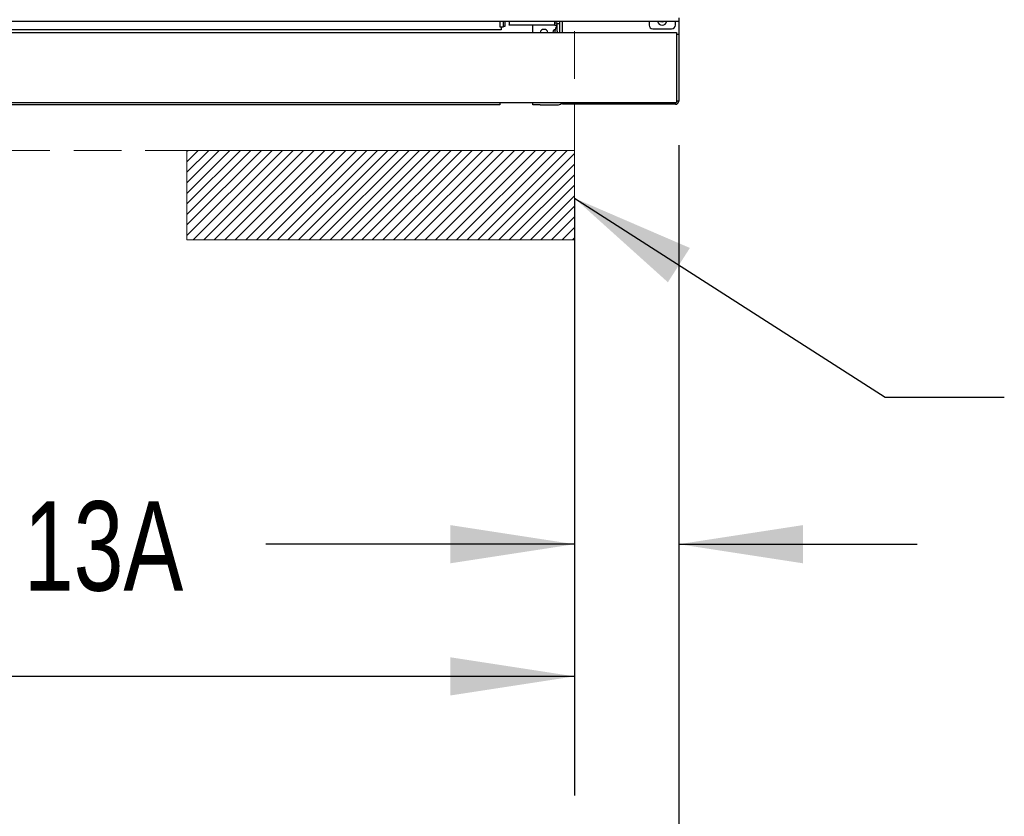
# Model space of a CAD drawing. Header units: inches. Extents: x 31 to 206, y 23 to 145.
# Tile 15 of 64: x 92 to 108, y 36 to 49. Entities that reach past the tile are written whole.
import ezdxf

# ---------------------------------------------------------------- set-up
doc = ezdxf.new("R2010")
doc.units = ezdxf.units.IN
doc.header["$LTSCALE"] = 16
doc.header["$MEASUREMENT"] = 0
doc.linetypes.add('HIDDEN', pattern=[0.075, 0.05, -0.025])
doc.layers.add('FORMAT', color=7, linetype='Continuous')
doc.styles.add('SLDTEXTSTYLE0', font='TXT', dxfattribs={"width": 0.75})
doc.dimstyles.new('SLDDIMSTYLE0', dxfattribs={"dimtxt": 1.5, "dimasz": 2.08, "dimexe": 0, "dimexo": 0.0625, "dimgap": 0.375, "dimtad": 0, "dimtih": 1, "dimtoh": 1, "dimdec": 0, "dimrnd": 1e-09, "dimzin": 12, "dimdsep": 46, "dimlunit": 5, "dimtxsty": 'SLDTEXTSTYLE0', "dimsah": 1, "dimcen": 0.09, "dimadec": 0, "dimazin": 3, "dimtfac": 1, "dimtdec": 0, "dimtmove": 0, "dimatfit": 0, "dimfxl": 0, "dimfrac": 2, "dimtolj": 1, "dimtzin": 12, "dimarcsym": 0})
doc.dimstyles.new('SLDDIMSTYLE1', dxfattribs={"dimtxt": 1.5, "dimasz": 2.08, "dimexe": 0, "dimexo": 0.0625, "dimgap": 0.375, "dimtad": 0, "dimtih": 1, "dimtoh": 1, "dimdec": 0, "dimrnd": 1e-09, "dimzin": 12, "dimdsep": 46, "dimlunit": 5, "dimtxsty": 'SLDTEXTSTYLE0', "dimsah": 1, "dimcen": 0.09, "dimadec": 0, "dimazin": 3, "dimtfac": 1, "dimtdec": 0, "dimtofl": 0, "dimtmove": 0, "dimatfit": 3, "dimfxl": 0, "dimfrac": 2, "dimtolj": 1, "dimtzin": 12, "dimarcsym": 0})
doc.dimstyles.new('SLDDIMSTYLE2', dxfattribs={"dimtxt": 0.18, "dimasz": 2.08, "dimexe": 0, "dimexo": 0.0625, "dimgap": 0, "dimtad": 0, "dimtih": 1, "dimtoh": 1, "dimdec": 0, "dimrnd": 1e-09, "dimzin": 0, "dimdsep": 46, "dimlunit": 5, "dimtxsty": 'Standard', "dimsah": 1, "dimcen": 0.09, "dimadec": 0, "dimazin": 0, "dimtfac": 2.08, "dimtdec": 0, "dimtofl": 0, "dimtmove": 0, "dimatfit": 3, "dimfxl": 0, "dimfrac": 2, "dimtolj": 1, "dimtzin": 0, "dimarcsym": 0})

# ---------------------------------------------------------------- blocks, each defined once
blk = doc.blocks.new('_D_2')
at = {"layer": 'FORMAT'}
for p, q in [((102.663, 46.787), (102.663, 38.091)), ((100.913, 44.396), (100.913, 38.091)), ((100.913, 40.091), (95.735, 40.091)), ((102.663, 40.091), (106.663, 40.091))]:
    blk.add_line(p, q, dxfattribs=at)
for points in [[(100.913, 40.091), (98.833, 40.411), (98.833, 39.771)], [(102.663, 40.091), (104.743, 39.771), (104.743, 40.411)]]:
    blk.add_solid(points, dxfattribs=at)
at = {"layer": 'FORMAT', "insert": (91.675, 40.812), "char_height": 1.5, "attachment_point": 1, "style": 'SLDTEXTSTYLE0'}
blk.add_mtext('13A', dxfattribs=at)
blk = doc.blocks.new('_D_3')
at = {"layer": 'FORMAT'}
for p, q in [((58.913, 45.896), (58.913, 35.874)), ((100.913, 45.896), (100.913, 35.874)), ((58.913, 37.874), (78.274, 37.874)), ((100.913, 37.874), (81.553, 37.874))]:
    blk.add_line(p, q, dxfattribs=at)
for points in [[(58.913, 37.874), (60.993, 37.554), (60.993, 38.194)], [(100.913, 37.874), (98.833, 38.194), (98.833, 37.554)]]:
    blk.add_solid(points, dxfattribs=at)
at = {"layer": 'FORMAT', "insert": (78.613, 38.595), "char_height": 1.5, "attachment_point": 1, "style": 'SLDTEXTSTYLE0'}
blk.add_mtext('5A', dxfattribs=at)
blk = doc.blocks.new('_D_5')
at = {"layer": 'FORMAT'}
for p, q in [((57.163, 46.787), (57.163, 29.833)), ((102.663, 46.787), (102.663, 29.833)), ((57.163, 31.833), (78.274, 31.833)), ((102.663, 31.833), (81.553, 31.833))]:
    blk.add_line(p, q, dxfattribs=at)
for points in [[(57.163, 31.833), (59.243, 31.513), (59.243, 32.153)], [(102.663, 31.833), (100.583, 32.153), (100.583, 31.513)]]:
    blk.add_solid(points, dxfattribs=at)
at = {"layer": 'FORMAT', "insert": (78.613, 32.554), "char_height": 1.5, "attachment_point": 1, "style": 'SLDTEXTSTYLE0'}
blk.add_mtext('2A', dxfattribs=at)

msp = doc.modelspace()

# ---------------------------------------------------------------- hatches: boundary and pattern name
at = {"layer": 'FORMAT'}
h = msp.add_hatch(dxfattribs=at)
h.set_pattern_fill('ANSI31', color=256, style=0)
h.paths.add_polyline_path([(100.913, 46.696), (100.913, 45.196), (94.413, 45.196), (94.413, 46.696)], flags=0)

# ---------------------------------------------------------------- linework, layer by layer
at = {"color": 7, "linetype": 'Continuous', "lineweight": 25}
for p, q in [((102.663, 48.919), (102.663, 48.86)), ((102.663, 48.86), (57.163, 48.86)), ((99.685, 48.718), (60.142, 48.718)), ((99.668, 48.762), (99.668, 48.86)), ((99.718, 48.762), (99.668, 48.762)), ((99.685, 48.762), (99.685, 48.718)), ((99.718, 48.86), (99.718, 48.762)), ((99.747, 48.776), (99.718, 48.776)), ((99.747, 48.86), (99.747, 48.776)), ((99.819, 48.86), (99.819, 48.804)), ((99.819, 48.796), (99.819, 48.804)), ((100.585, 48.796), (99.819, 48.796)), ((100.213, 48.672), (100.213, 48.796)), ((100.585, 48.804), (100.585, 48.86)), ((100.585, 48.834), (100.605, 48.834)), ((100.585, 48.804), (100.585, 48.796)), ((100.585, 48.796), (100.605, 48.796)), ((100.625, 48.765), (100.625, 48.827)), ((100.625, 48.827), (100.663, 48.827)), ((100.625, 48.695), (100.625, 48.765)), ((100.663, 48.86), (100.663, 48.672)), ((100.713, 48.672), (100.713, 48.86)), ((102.163, 48.86), (102.163, 48.797)), ((102.226, 48.735), (102.542, 48.735)), ((102.604, 48.86), (102.604, 48.797)), ((102.663, 48.86), (102.663, 48.649)), ((57.201, 48.672), (102.625, 48.672)), ((100.555, 48.702), (100.548, 48.672)), ((100.582, 48.706), (100.582, 48.677)), ((100.582, 48.677), (100.582, 48.672)), ((100.625, 48.695), (100.625, 48.672)), ((102.625, 48.672), (102.625, 48.614)), ((102.625, 48.649), (102.663, 48.649)), ((102.625, 48.614), (102.625, 47.54)), ((102.663, 48.649), (102.663, 48.587)), ((102.663, 48.587), (102.663, 47.587)), ((102.663, 47.587), (102.663, 47.524)), ((57.201, 47.5), (102.625, 47.5)), ((99.538, 47.463), (60.288, 47.463)), ((99.663, 47.463), (99.538, 47.463)), ((99.663, 47.5), (99.663, 47.463)), ((100.213, 47.463), (100.213, 47.5)), ((100.338, 47.463), (100.213, 47.463)), ((100.338, 47.463), (100.643, 47.463)), ((100.713, 47.5), (100.713, 47.471)), ((102.605, 47.471), (100.713, 47.471)), ((102.605, 47.471), (102.605, 47.5)), ((102.625, 47.54), (102.625, 47.5)), ((102.663, 47.524), (102.625, 47.524))]:
    msp.add_line(p, q, dxfattribs=at)
at = {"color": 7, "linetype": 'Continuous', "lineweight": 25, "flags": 128}
msp.add_lwpolyline([(102.358, 48.86), (102.382, 48.855), (102.406, 48.86)], dxfattribs=at)
at = {"color": 7, "linetype": 'Continuous', "lineweight": 25}
for centre, radius, start, end in [((100.401, 48.659), 0.0675, 11.537, 168.463), ((100.605, 48.776), 0.058, 62.0823, 90), ((100.605, 48.776), 0.02, 0, 90), ((102.226, 48.797), 0.0625, 180, 270), ((102.384, 48.875), 0.0775, 191.1599, 348.8401), ((102.542, 48.797), 0.0625, 270, 0), ((100.643, 47.533), 0.07, 270, 332.6378)]:
    msp.add_arc(centre, radius, start, end, dxfattribs=at)
for points, knots in [([(100.595, 48.715), (100.593, 48.716), (100.588, 48.719), (100.579, 48.719), (100.57, 48.716), (100.563, 48.713), (100.558, 48.708), (100.556, 48.704), (100.555, 48.702)], [0, 0, 0, 0, 0.170855, 0.362081, 0.564903, 0.721297, 0.866781, 1, 1, 1, 1]), ([(100.625, 48.789), (100.613, 48.775), (100.592, 48.752), (100.585, 48.72), (100.582, 48.706)], [0, 0, 0, 0, 0.560055, 1, 1, 1, 1]), ([(102.605, 47.471), (102.613, 47.472), (102.628, 47.473), (102.647, 47.487), (102.661, 47.506), (102.663, 47.521), (102.663, 47.529)], [0, 0, 0, 0, 0.250014, 0.500002, 0.750003, 1, 1, 1, 1]), ([(102.661, 47.526), (102.66, 47.526), (102.659, 47.524), (102.647, 47.521), (102.634, 47.518), (102.628, 47.517)], [0, 0, 0, 0, 0.150254, 0.575135, 1, 1, 1, 1])]:
    msp.add_open_spline(points, degree=3, knots=knots, dxfattribs=at)
at = {"layer": 'FORMAT', "linetype": 'HIDDEN', "lineweight": 18}
for p, q in [((100.913, 46.696), (100.913, 56.946)), ((58.913, 46.696), (100.913, 46.696))]:
    msp.add_line(p, q, dxfattribs=at)
at = {"layer": 'FORMAT', "lineweight": 18}
for p, q in [((94.413, 46.696), (100.913, 46.696)), ((94.413, 46.696), (94.413, 45.196)), ((100.913, 46.696), (100.913, 45.196)), ((94.413, 45.196), (100.913, 45.196))]:
    msp.add_line(p, q, dxfattribs=at)

# ---------------------------------------------------------------- dimensions: what is measured, and where the dimension line sits
at = {"layer": 'FORMAT'}
for base, p1, p2, text, dimstyle, picture, middle in [((102.663, 31.833), (57.163, 47.587), (102.663, 47.587), '2A', 'SLDDIMSTYLE1', '_D_5', (79.913, 31.833)), ((100.913, 40.091), (102.663, 47.587), (100.913, 45.196), '13A', 'SLDDIMSTYLE0', '_D_2', (93.535, 40.091)), ((100.913, 37.874), (58.913, 46.696), (100.913, 46.696), '5A', 'SLDDIMSTYLE1', '_D_3', (79.913, 37.874))]:
    dim = msp.add_linear_dim(base=base, p1=p1, p2=p2, text=text, dimstyle=dimstyle, dxfattribs=at)
    dim.commit()
    dim.dimension.update_dxf_attribs({"geometry": picture, "text_midpoint": middle, "dimtype": 160})

# ---------------------------------------------------------------- leaders
msp.add_leader([(100.913, 45.895), (106.122, 42.556), (108.122, 42.556)], dimstyle='SLDDIMSTYLE2', dxfattribs=at)

doc.saveas('drawing.dxf')
